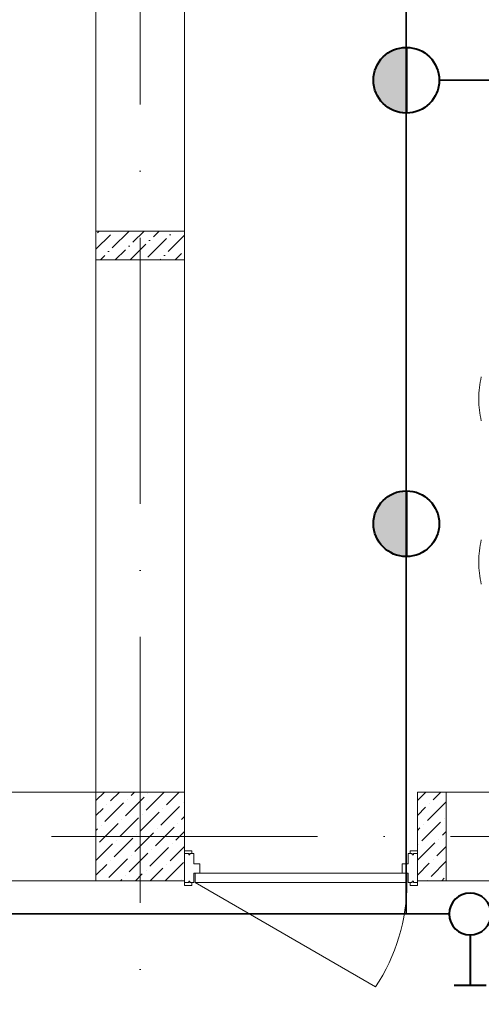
# Model space of a CAD drawing. Header units: millimetres. Extents: x 1114507 to 93926427, y 174473 to 817039.
# Tile 161 of 256: x 1514017 to 1516099, y 775368 to 779808. Entities that reach past the tile are written whole.
import ezdxf

# ---------------------------------------------------------------- set-up
doc = ezdxf.new("R2010")
doc.units = ezdxf.units.MM
doc.linetypes.add('ACAD_ISO05W100', pattern=[33, 24, -3, 0, -3, 0, -3])
doc.linetypes.add('ACAD_ISO10W100', pattern=[18, 12, -3, 0, -3])
for name, color, linetype, lineweight in [('Doors', 86, 'Continuous', 13), ('ось', 252, 'ACAD_ISO05W100', 25), ('размеры', 12, 'Continuous', 15), ('Сантехника', 150, 'Continuous', 13)]:
    doc.layers.add(name, color=color, linetype=linetype, lineweight=lineweight)
doc.styles.add('ISOCPEUR 1', font='isocpeur.TTF')

# ---------------------------------------------------------------- blocks, each defined once
blk = doc.blocks.new('blok1qavmak')
at = {"lineweight": 0, "ltscale": 100}
h = blk.add_hatch(dxfattribs=at)
h.set_pattern_fill('ANSI36', color=256, scale=15, style=0)
h.set_pattern_definition([(45, (560091.36, -597321.81), (25.2569703, 92.6088912), [119.0625, -23.8125, 0, -23.8125])])
h.paths.add_polyline_path([(1514760.8, 778855.1), (1514760.8, 778725.1), (1514360.8, 778725.1), (1514360.8, 778855.1)])
at = {"color": 1, "linetype": 'ACAD_ISO10W100', "lineweight": 0, "ltscale": 100}
for p, q in [((1514560.8, 782425.1), (1514560.8, 773125.1)), ((1518960.8, 776125.1), (1491960.8, 776125.1))]:
    blk.add_line(p, q, dxfattribs=at)
at = {"lineweight": 0, "ltscale": 100}
for p, q in [((1514360.8, 776325.1), (1514360.8, 782225.1)), ((1514760.8, 776325.1), (1514760.8, 782225.1)), ((1514360.8, 776325.1), (1507010.8, 776325.1)), ((1515810.8, 776325.1), (1517160.8, 776325.1)), ((1515810.8, 776325.1), (1515810.8, 775925.1)), ((1514760.8, 775925.1), (1507010.8, 775925.1)), ((1515810.8, 775925.1), (1517160.8, 775925.1))]:
    blk.add_line(p, q, dxfattribs=at)
at = {"linetype": 'Continuous', "lineweight": 0, "ltscale": 100}
for p, q in [((1514360.8, 776286.4), (1514399.5, 776325.1)), ((1514426.6, 776284.8), (1514466.9, 776325.1)), ((1514519.2, 776310), (1514534.2, 776325.1)), ((1514586.5, 776242.7), (1514669, 776325.1)), ((1514594.9, 776318.4), (1514594.9, 776318.4)), ((1514679.1, 776267.9), (1514736.3, 776325.1)), ((1515810.8, 776286.9, 0), (1515849.1, 776325.1, 0)), ((1515881.4, 776290, 0), (1515916.4, 776325.1, 0)), ((1514401.3, 776192.2), (1514485.5, 776276.3)), ((1514409.7, 776267.9), (1514409.7, 776267.9)), ((1514493.9, 776217.4), (1514578.1, 776301.6)), ((1514502.3, 776293.2), (1514502.3, 776293.2)), ((1514754.9, 776276.3), (1514754.9, 776276.3)), ((1515856.1, 776197.4, 0), (1515940.3, 776281.6, 0)), ((1515864.5, 776273.2, 0), (1515864.5, 776273.2, 0)), ((1514360.8, 776219.1), (1514392.9, 776251.1)), ((1514561.3, 776150.1), (1514645.4, 776234.2)), ((1514569.7, 776225.8), (1514569.7, 776225.8)), ((1514653.9, 776175.3), (1514738.1, 776259.5)), ((1514662.3, 776251.1), (1514662.3, 776251.1)), ((1515810.8, 776219.5, 0), (1515847.7, 776256.4, 0)), ((1514376, 776099.5), (1514460.2, 776183.7)), ((1514468.6, 776124.8), (1514552.8, 776209)), ((1514477.1, 776200.6), (1514477.1, 776200.6)), ((1514729.6, 776183.7), (1514729.6, 776183.7)), ((1514746.5, 776200.6), (1514760.8, 776214.9)), ((1515830.9, 776104.8, 0), (1515915, 776189, 0)), ((1515839.3, 776180.6, 0), (1515839.3, 776180.6, 0)), ((1515931.9, 776205.9, 0), (1515931.9, 776205.9, 0)), ((1514360.8, 776151.7), (1514367.6, 776158.5)), ((1514384.5, 776175.3), (1514384.5, 776175.3)), ((1514536, 776057.4), (1514620.2, 776141.6)), ((1514544.4, 776133.2), (1514544.4, 776133.2)), ((1514628.6, 776082.7), (1514712.8, 776166.9)), ((1514637, 776158.5), (1514637, 776158.5)), ((1514721.2, 776108), (1514760.8, 776147.6)), ((1515810.8, 776152.2, 0), (1515822.4, 776163.8, 0)), ((1515923.5, 776130.1, 0), (1515940.8, 776147.5, 0)), ((1514360.8, 776017), (1514435, 776091.1)), ((1514443.4, 776032.2), (1514527.6, 776116.4)), ((1514451.8, 776108), (1514451.8, 776108)), ((1514704.4, 776091.1), (1514704.4, 776091.1)), ((1515810.8, 776017.5, 0), (1515889.8, 776096.4, 0)), ((1515814, 776088, 0), (1515814, 776088, 0)), ((1515906.6, 776113.2, 0), (1515906.6, 776113.2, 0)), ((1514510.7, 775964.8), (1514594.9, 776049)), ((1514603.3, 775990.1), (1514687.5, 776074.3)), ((1514611.8, 776065.9), (1514611.8, 776065.9)), ((1514696, 776015.4), (1514760.8, 776080.2)), ((1515898.2, 776037.5, 0), (1515940.8, 776080.1, 0)), ((1514360.8, 775949.7), (1514409.7, 775998.5)), ((1514418.1, 775939.6), (1514502.3, 776023.8)), ((1514426.6, 776015.4), (1514426.6, 776015.4)), ((1514519.2, 776040.6), (1514519.2, 776040.6)), ((1514673.1, 775925.1), (1514754.9, 776006.9)), ((1514679.1, 775998.5), (1514679.1, 775998.5)), ((1515810.8, 775950.1, 0), (1515864.5, 776003.8, 0)), ((1515872.9, 775944.9, 0), (1515940.8, 776012.8, 0)), ((1515881.4, 776020.6, 0), (1515881.4, 776020.6, 0)), ((1514538.4, 775925.1), (1514569.7, 775956.4)), ((1514586.5, 775973.3), (1514586.5, 775973.3)), ((1514605.7, 775925.1), (1514662.3, 775981.7)), ((1514471, 775925.1), (1514477.1, 775931.2)), ((1514493.9, 775948), (1514493.9, 775948)), ((1514746.5, 775931.2), (1514746.5, 775931.2)), ((1515856.1, 775928, 0), (1515856.1, 775928, 0)), ((1515920.5, 775925.1, 0), (1515931.9, 775936.4, 0))]:
    blk.add_line(p, q, dxfattribs=at)
at = {"layer": 'Doors', "lineweight": 0}
for p, q in [((1514760.8, 776060.4), (1514793.8, 776060.4)), ((1514760.8, 776047.8), (1514760.8, 776060.4)), ((1514760.8, 775916.6), (1514760.8, 776047.8)), ((1514760.8, 776047.8), (1514779, 776047.8)), ((1514760.8, 776047.8), (1514779, 776047.8)), ((1514760.8, 776047.8), (1514760.8, 776047.8)), ((1514779, 776047.8), (1514779, 776042)), ((1514784.1, 776047.8), (1514802.8, 776047.8)), ((1514784.1, 776047.8), (1514784.1, 776042)), ((1514793.8, 776047.8), (1514793.8, 776060.4)), ((1514802.8, 776000.6), (1514802.8, 776047.8)), ((1515768.8, 776000.6), (1515768.8, 776047.8)), ((1515787.6, 776047.8), (1515768.8, 776047.8)), ((1515777.9, 776047.8), (1515777.9, 776060.4)), ((1515810.8, 776060.4), (1515777.9, 776060.4)), ((1515787.6, 776047.8), (1515787.6, 776042)), ((1515792.7, 776047.8), (1515792.7, 776042)), ((1515810.8, 776047.8), (1515792.7, 776047.8)), ((1515810.8, 776047.8), (1515792.7, 776047.8)), ((1515810.8, 776047.8), (1515810.8, 776060.4)), ((1515810.8, 775916.6), (1515810.8, 776047.8)), ((1515810.8, 776047.8), (1515810.8, 776047.8)), ((1514779, 776042), (1514784.1, 776042)), ((1514802.8, 776000.6), (1514829.3, 776000.6)), ((1514829.3, 775958.6), (1514829.3, 776000.6)), ((1515742.4, 775958.6), (1515742.4, 776000.6)), ((1515768.8, 776000.6), (1515742.4, 776000.6)), ((1515792.7, 776042), (1515787.6, 776042)), ((1514802.8, 775958.6), (1515742.4, 775958.6)), ((1514802.8, 775916.6), (1514802.8, 775958.6)), ((1514807.9, 775916.6), (1514807.9, 775958.6)), ((1515742.4, 775958.6), (1515768.8, 775958.6)), ((1515763.8, 775916.6), (1515763.8, 775958.6)), ((1515768.8, 775916.6), (1515768.8, 775958.6)), ((1514760.8, 775916.6), (1514779, 775916.6)), ((1514760.8, 775916.6), (1514760.8, 775916.6)), ((1514760.8, 775916.6), (1514760.8, 775904)), ((1514779, 775922.4), (1514784.1, 775922.4)), ((1514779, 775916.6), (1514779, 775922.4)), ((1514784.1, 775916.6), (1514784.1, 775922.4)), ((1514784.1, 775916.6), (1514802.8, 775916.6)), ((1514793.8, 775916.6), (1514793.8, 775904)), ((1514807.9, 775916.6), (1515622.2, 775446.5)), ((1514807.9, 775916.6), (1515763.8, 775916.6)), ((1515787.6, 775916.6), (1515768.8, 775916.6)), ((1515777.9, 775916.6), (1515777.9, 775904)), ((1515787.6, 775916.6), (1515787.6, 775922.4)), ((1515792.7, 775922.4), (1515787.6, 775922.4)), ((1515792.7, 775916.6), (1515792.7, 775922.4)), ((1515810.8, 775916.6), (1515792.7, 775916.6)), ((1515810.8, 775916.6), (1515810.8, 775916.6)), ((1515810.8, 775916.6), (1515810.8, 775904)), ((1514760.8, 775904), (1514793.8, 775904)), ((1515810.8, 775904), (1515777.9, 775904))]:
    blk.add_line(p, q, dxfattribs=at)
blk.add_arc((1514912.9, 775916.6), 850.9, 326.4628, 0, dxfattribs=at)
at = {"layer": 'размеры', "lineweight": 0, "ltscale": 5}
for p, q in [((1514760.8, 776325.1), (1514360.8, 776325.1)), ((1514360.8, 776325.1), (1514360.8, 775925.1)), ((1514760.8, 775925.1), (1514760.8, 776325.1)), ((1515810.8, 775925.1), (1515810.8, 776325.1)), ((1515810.8, 776325.1), (1515940.8, 776325.1)), ((1515940.8, 776325.1), (1515940.8, 775925.1)), ((1514360.8, 775925.1), (1514760.8, 775925.1)), ((1515940.8, 775925.1), (1515810.8, 775925.1))]:
    blk.add_line(p, q, dxfattribs=at)
for points in [[(1514760.8, 778855.1), (1514760.8, 778725.1), (1514360.8, 778725.1), (1514360.8, 778855.1)], [(1514760.8, 778725.1), (1514760.8, 778855.1), (1514360.8, 778855.1), (1514360.8, 778725.1)]]:
    blk.add_lwpolyline(points, close=True, dxfattribs=at)
at = {"layer": 'Сантехника', "lineweight": 0}
for centre, start, end in [((1516514.4, 778099.7), 166.7261, 180), ((1516514.4, 778099.7), 180, 180.2145), ((1516514.4, 778096.5), 179.7855, 180), ((1516514.4, 778096.5), 180, 193.2739), ((1516514.4, 777364.3), 166.7261, 180), ((1516514.4, 777364.3), 180, 180.2145), ((1516514.4, 777361.1), 179.7855, 180), ((1516514.4, 777361.1), 180, 193.2739)]:
    blk.add_arc(centre, 426.7, start, end, dxfattribs=at)
blk = doc.blocks.new('имтмт')
at = {"layer": 'ось'}
h = blk.add_hatch(color=256, dxfattribs=at)
h.set_gradient(color2=(0, 0, 0), one_color=1)
h.paths.add_polyline_path([(342295.9, 169436.7, 0.414214), (342444.3, 169585.1, 0.414214), (342295.9, 169733.4)])
at = {"color": 1, "lineweight": 40}
for p, q in [((342295.9, 169733.4, 0), (342295.9, 169436.7, 0)), ((342295.9, 169733.4, 0), (342295.9, 169436.7, 0)), ((342295.9, 169436.7, 0), (342295.9, 169733.4, 0))]:
    blk.add_line(p, q, dxfattribs=at)
blk.add_circle((342295.9, 169585.1, 0), 148.3, dxfattribs=at)
blk.add_circle((342295.9, 169585.1, 0), 148.3, dxfattribs=at)
blk.add_circle((342295.9, 169585.1, 0), 148.3, dxfattribs=at)
blk = doc.blocks.new('цуйцуйцу')
at = {"lineweight": 40}
for p, q in [((694611.1, -1170390.9), (694695, -1170390.9)), ((694653.1, -1170521.8), (694653.1, -1170390.9))]:
    blk.add_line(p, q, dxfattribs=at)
blk.add_circle((694653.1, -1170576.5), 54.7, dxfattribs=at)

msp = doc.modelspace()

# ---------------------------------------------------------------- block references
at = {"color": 0}
msp.add_blockref('blok1qavmak', (0, 0), dxfattribs=at)

# ---------------------------------------------------------------- next in the draw order: linework, layer by layer
at = {"color": 0, "lineweight": 35, "ltscale": 100}
for p, q in [((1515760.8, 781386.8), (1515760.8, 779683.4)), ((1515909.2, 779535.1), (1517612.5, 779535.1)), ((1515760.8, 779386.8), (1515760.8, 777683.4)), ((1515760.8, 777386.8), (1515760.8, 775775.1)), ((1494830.7, 775775.1), (1515953.8, 775775.1))]:
    msp.add_line(p, q, dxfattribs=at)

# ---------------------------------------------------------------- next in the draw order: block references
at = {"lineweight": 40, "transparency": 33554646, "rotation": 180}
for p in [(1858056.8, 949120.2, 0), (1858056.8, 947120.2, 0)]:
    msp.add_blockref('имтмт', p, dxfattribs=at)
at = {"lineweight": 50, "xscale": -1.728719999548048, "yscale": 1.728719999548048, "zscale": 1.728719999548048, "rotation": 180}
msp.add_blockref('цуйцуйцу', (315187.8, -1247823.9), dxfattribs=at)

# ---------------------------------------------------------------- next in the draw order: texts
at = {"linetype": 'ByBlock', "lineweight": 30, "ltscale": 10, "insert": (1197603, 784433.1, 0), "char_height": 250, "width": 18040, "attachment_point": 1, "style": 'ISOCPEUR 1'}
msp.add_mtext('     Рабочая документация по объекту: {\\C7;школы ^J}     Настоящий проект выполнен на основании чертежей марки АС, ВК и ОВ в соответствии с требованиями КМК и ПУЭ.\\P     Внешнее электроснабжение решается в отдельном проекте "Внутриплощадочных сетей"\\P     Проект энергоснабжения школы.\\P     Установленная мощность 33,6 кВт; Расчетная мощность 30,2 кВт  \\P     По надежности энергоснабжения школа относится к потребителям II категории.\\P\\pi1291.6675,t0,19518.5175;{\\LСиловое электрооборудование:\\P\\pi0,tz;}     В качестве вводно-распределительного и силового щита принят щит {\\C0;ПР11-3060-21УЗ (изготовить индв. по заказу) }. В качестве осветительного и силового щита принять щит ЩРВ-6 {\\C0;(изготовить индв. по заказу)} и щит комплектный ОЩВ.\\P\\pt0,19518.5175;     Электропотребителями здания  являются: освещение, штепсельные розетки, электропотребители технологического оборудования. Главный распределительный щит, силовые щиты и щиты освещения приняты сборными с модульными автоматическими выключателями с установкой на DIN-рейку по индивидуальному заказу. В распределительных щитах предусматривается устройство заземляющей шины. Фазораспределение злектронагрузок должно быть равномерным. Автоматические выключатели на розеточных группах имеют устройства  защитного отключения. \\P\\ptz;     Силовыми электроприемниками являются потребители сантехнического и технологического оборудования помещений. Магистральные и распределительные сети выполняются медным кабелем ВВГнг  в винипластовых  трубах в стенах срыто под штукатуркой. Ответвительные коробки установить скрыто на стене.\\P     1.  Розетки разместить на высоте 1800 мм от чистого пола в  помещениях   для  пребывания  детей  (А также см. уточнение по плану)  согласно пункта 12.34 КМК КМК КМК 2.04.17-19. ^J     2.  Выключатели во всех помещениях разместить на высоте 1800 мм.  Отступ от проёмов дверей - 200 мм, а также см. уточнение по плану.^J  Допускается установка выключателей под потолком с управлением при помощи шнура. ПУЭ п. 6.6.31.^J  Установка штепсельных розеток в ванных комнатах, душевых, мыльных помещениях бань, помещениях, содержащих нагреватели для саун (далее по тексту «саунах»), а также в стиральных помещениях прачечных не допускается ПУЭ п. 7.1.48.^JМинимальное расстояние от выключателей, штепсельных розеток и элементов электроустановок до газопроводов должно быть не менее 0,5 м ПУЭ п. 7.1.50.\\P{\\O      \\L\\oЭлектроосвещение}\\P     В соответствии КМК КМК 2.01.05-19. в проекте предусматривается общее рабочее, эвакуационное освещение на напряжение 220В.  Рабочее освещение предусматривается во всех помещениях комплекса, эвакуационное - в коридорах, в фойе, лестничных клетках, вестибюле. На выходах по пути эвакуации устанавливаются световые указатели "Выход" с аккумуляторными  батареями. Светильники аварийного освещения обозначаются значком "А" и выбираются из числа светильников рабочего освещения и питаются от щита ЩАО. Управление освещением выполняется включателями, устанавливаемыми по месту. Выбор светильников произведен в соответствии с назначением помещений, их конструктивными особенностями и характеристикой окружающей среды. В качестве источников света приняты светильники потолочные светодиодные LED панели и {\\C0;светодиодные линейные светильники} . Групповые сети освещения выполняются медным кабелем ВВГнг в винипластовой трубе.\\P\\pi1896.36,t0,28627.16;{\\LЗаземление}\\P\\pi0,tz;     Для защиты от поражения  электрическим током применяется система заземления TN-S  (используется 3я и 5я  жила  кабеля) и выполняется уравнивание потенциалов. Все металлические нетоковедущие части электрооборудования подлежат заземлению. В качестве заземляющих проводников используются нулевые провода сети и специальные заземляющие проводники, прокладываемые совместно с рабочими проводниками от электрощитов до электропотребителей. Сопротивление растеканию тока заземляющих устройств не должно превышать 4 Ом в любое время года. Внутренний контур заземления необходимо присоединить к наружному контуру заземления. Защита от заноса высокого потенциала и уравнивание потенциалов выполняется путем присоединения металлической арматуры фундаментов к горизонтальному  заземлителю. Все соединения выполнить сваркой.', dxfattribs=at)

doc.saveas('drawing.dxf')
